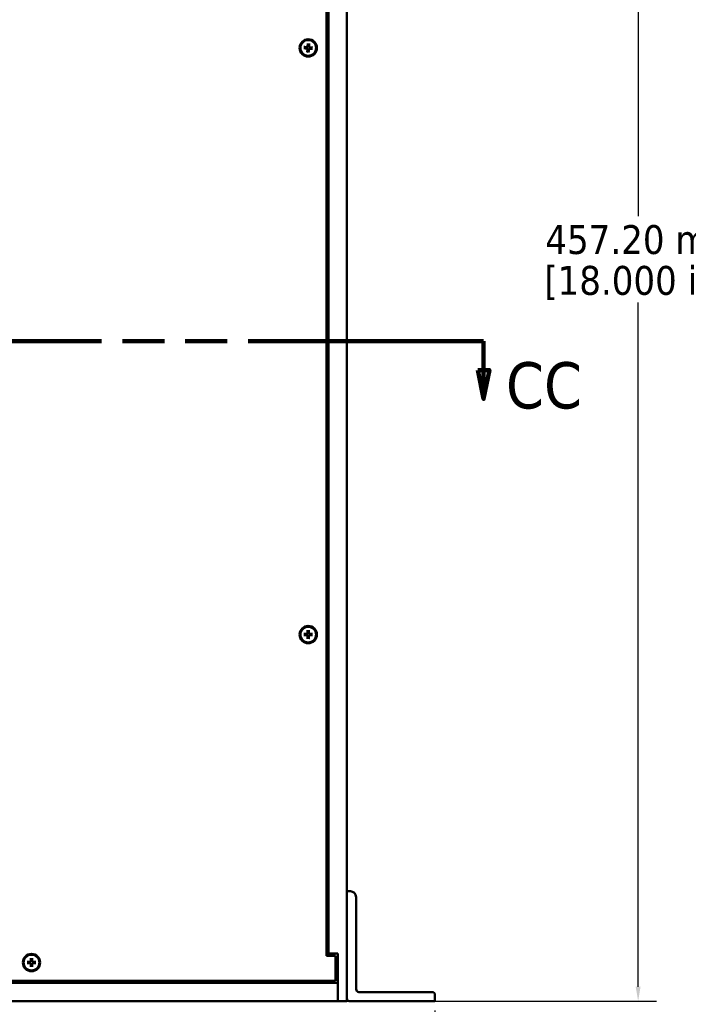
# Model space of a CAD drawing. Header units: millimetres. Extents: x 25 to 1702, y 51 to 1067.
# Tile 4 of 10: x 483 to 715, y 391 to 732. Entities that reach past the tile are written whole.
import ezdxf

# ---------------------------------------------------------------- set-up
doc = ezdxf.new("R2010")
doc.units = ezdxf.units.MM
doc.header["$LTSCALE"] = 2
doc.linetypes.add('DOUBLE_DASH_CHAIN', pattern=[1.2403, 0.6614, -0.0827, 0.1654, -0.0827, 0.1654, -0.0827])
for name, color, linetype, lineweight in [('Dimension (ANSI)', 7, 'Continuous', 25), ('Section Line (ANSI)', 7, 'DOUBLE_DASH_CHAIN', 100), ('Visible (ANSI)', 7, 'Continuous', 50)]:
    doc.layers.add(name, color=color, linetype=linetype, lineweight=lineweight)
doc.styles.add('Label Text (ANSI)', font='tahoma.ttf')
doc.styles.add('Note Text (ANSI)', font='tahoma.ttf')
doc.dimstyles.new('Default - mm (ANSI)', dxfattribs={"dimscale": 2, "dimtxt": 5, "dimasz": 2.5, "dimexe": 3.175, "dimexo": 1.6002, "dimgap": 0.8, "dimtad": 0, "dimtih": 1, "dimtoh": 1, "dimrnd": 1e-08, "dimzin": 0, "dimdsep": 46, "dimtxsty": 'Note Text (ANSI)', "dimcen": 0.09, "dimdle": 10, "dimclrd": 256, "dimclre": 256, "dimclrt": 256, "dimadec": 1, "dimazin": 0, "dimtfac": 0.6096, "dimtofl": 0, "dimtmove": 0, "dimatfit": 3, "dimldrblk": 'Filled-1', "dimfxl": 1, "dimtolj": 1, "dimtzin": 0, "dimlwd": -1, "dimlwe": -1, "dimarcsym": 0})

# ---------------------------------------------------------------- blocks, each defined once
blk = doc.blocks.new('2dTransSection0')
at = {"layer": 'Section Line (ANSI)', "linetype": 'DOUBLE_DASH_CHAIN', "ltscale": 21.891039}
blk.add_line((63.85, 310.1), (321.86, 310.1), dxfattribs=at)
at = {"layer": 'Section Line (ANSI)', "linetype": 'Continuous'}
for p, q in [((308.21, 310.1), (321.86, 310.1)), ((321.86, 310.1), (321.86, 305.1)), ((320.86, 305.1), (321.86, 300.1)), ((322.86, 305.1), (320.86, 305.1)), ((321.86, 305.1), (321.86, 300.1)), ((321.86, 300.1), (322.86, 305.1))]:
    blk.add_line(p, q, dxfattribs=at)
at = {"layer": 'Section Line (ANSI)', "linetype": 'Continuous', "flags": 128}
blk.add_lwpolyline([(320.86, 305.1), (321.86, 300.1), (322.86, 305.1), (320.86, 305.1)], dxfattribs=at)
at = {"layer": 'Section Line (ANSI)'}
blk.add_solid([(320.86, 305.1), (321.86, 300.1), (322.86, 305.1), (320.86, 305.1)], dxfattribs=at)
at = {"layer": 'Section Line (ANSI)', "insert": (325.72, 298.31), "char_height": 8, "attachment_point": 7, "style": 'Label Text (ANSI)'}
blk.add_mtext('CC', dxfattribs=at)
blk = doc.blocks.new('*D10')
at = {"layer": 'Defpoints', "color": 0, "transparency": 16777216}
for p in [(593.21, 848.8), (593.21, 391.6), (697.21, 391.6)]:
    blk.add_point(p, dxfattribs=at)
at = {"layer": 'Dimension (ANSI)', "transparency": 16777216}
for p, q in [((596.41, 848.8), (703.56, 848.8)), ((697.21, 843.8), (697.21, 663.46)), ((697.21, 396.6), (697.21, 633.56)), ((596.41, 391.6), (703.56, 391.6))]:
    blk.add_line(p, q, dxfattribs=at)
for points in [[(696.37, 843.8), (698.04, 843.8), (697.21, 848.8)], [(696.37, 396.6), (698.04, 396.6), (697.21, 391.6)]]:
    blk.add_solid(points, dxfattribs=at)
at = {"layer": 'Dimension (ANSI)', "transparency": 16777216, "char_height": 10, "attachment_point": 5, "style": 'Note Text (ANSI)'}
for s, insert in [('\\A1; 457.20 mm', (697.21, 655.32)), ('\\A1;[18.000 in]', (697.21, 640.37))]:
    blk.add_mtext(s, dxfattribs=dict(at, insert=insert))
blk = doc.blocks.new('Filled-1')
at = {"color": 0}
for p, q in [((0, 0), (-1, 0.333)), ((-1, 0.333), (-1, -0.333)), ((-1, 0), (0, 0)), ((-1, -0.333), (0, 0))]:
    blk.add_line(p, q, dxfattribs=at)
at = {"color": 0, "flags": 128}
blk.add_lwpolyline([(-1, -0.333), (0, 0), (-1, 0.333), (-1, -0.333)], dxfattribs=at)
at = {"color": 0}
blk.add_solid([(-1, -0.333), (0, 0), (-1, 0.333), (-1, -0.333)], dxfattribs=at)
blk = doc.blocks.new('*D16')
at = {"layer": 'Defpoints', "color": 0, "transparency": 16777216}
for p in [(144.25, 391.6), (626.86, 391.6), (626.86, 357.79)]:
    blk.add_point(p, dxfattribs=at)
at = {"layer": 'Dimension (ANSI)', "transparency": 16777216}
for p, q in [((144.25, 388.4), (144.25, 351.44)), ((626.86, 388.4), (626.86, 351.44)), ((149.25, 357.79), (388.81, 357.79)), ((621.86, 357.79), (464.56, 357.79))]:
    blk.add_line(p, q, dxfattribs=at)
for points in [[(149.25, 358.62), (149.25, 356.95), (144.25, 357.79)], [(621.86, 358.62), (621.86, 356.95), (626.86, 357.79)]]:
    blk.add_solid(points, dxfattribs=at)
at = {"layer": 'Dimension (ANSI)', "transparency": 16777216, "char_height": 10, "attachment_point": 5, "style": 'Note Text (ANSI)'}
for s, insert in [('\\A1; 482.61 mm', (426.69, 364.61)), ('\\A1;[19.000 in]', (426.69, 349.65))]:
    blk.add_mtext(s, dxfattribs=dict(at, insert=insert))

msp = doc.modelspace()

# ---------------------------------------------------------------- linework, layer by layer
at = {"layer": 'Visible (ANSI)'}
for p, q in [((596.381, 391.597), (596.381, 848.797)), ((589.281, 407.347), (589.281, 833.047)), ((590.031, 408.097), (590.031, 832.297)), ((582.853, 723.308), (582.759, 722.257)), ((583.306, 723.278), (583.262, 722.224)), ((581.47, 721.668), (582.521, 721.574)), ((581.499, 722.122), (582.554, 722.077)), ((582.273, 721.622), (582.523, 721.602)), ((582.553, 722.05), (582.302, 722.062)), ((582.656, 720.315), (582.7, 721.369)), ((582.728, 721.368), (582.715, 721.117)), ((582.807, 722.505), (582.786, 722.254)), ((583.109, 720.285), (583.204, 721.336)), ((583.156, 721.088), (583.176, 721.339)), ((583.234, 722.225), (583.247, 722.476)), ((584.463, 721.471), (583.408, 721.516)), ((583.41, 721.543), (583.66, 721.531)), ((583.689, 721.971), (583.439, 721.991)), ((584.493, 721.925), (583.441, 722.019)), ((581.478, 518.39), (582.533, 518.351)), ((581.485, 518.845), (582.54, 518.855)), ((582.283, 518.386), (582.534, 518.378)), ((582.54, 518.827), (582.289, 518.827)), ((582.775, 520.1), (582.735, 519.045)), ((582.77, 519.295), (582.763, 519.044)), ((583.212, 519.037), (583.212, 519.289)), ((583.23, 520.093), (583.24, 519.038)), ((583.422, 518.366), (583.673, 518.366)), ((583.679, 518.807), (583.428, 518.815)), ((584.484, 518.803), (583.429, 518.842)), ((582.733, 517.1), (582.723, 518.155)), ((582.751, 518.156), (582.751, 517.904)), ((583.187, 517.093), (583.227, 518.148)), ((583.192, 517.898), (583.199, 518.149)), ((584.478, 518.348), (583.422, 518.338)), ((596.381, 392.597), (596.381, 429.697)), ((596.381, 429.697), (597.556, 429.697)), ((599.556, 427.697), (599.556, 395.772)), ((486.918, 406.495), (486.901, 405.439)), ((487.372, 406.498), (487.405, 405.443)), ((589.281, 408.097), (590.031, 408.097)), ((592.456, 407.347), (589.281, 407.347)), ((590.031, 408.097), (593.206, 408.097)), ((592.456, 398.697), (592.456, 407.347)), ((593.206, 408.097), (593.206, 391.597)), ((485.655, 405.212), (486.71, 405.245)), ((485.658, 404.758), (486.713, 404.741)), ((486.71, 405.217), (486.459, 405.212)), ((486.463, 404.771), (486.714, 404.769)), ((486.94, 403.495), (486.907, 404.55)), ((486.93, 405.69), (486.929, 405.439)), ((486.935, 404.551), (486.941, 404.3)), ((487.377, 405.442), (487.372, 405.693)), ((487.382, 404.303), (487.384, 404.554)), ((487.395, 403.498), (487.412, 404.554)), ((488.654, 405.235), (487.599, 405.252)), ((487.85, 405.222), (487.599, 405.224)), ((487.602, 404.776), (487.853, 404.781)), ((488.658, 404.781), (487.603, 404.748)), ((592.456, 399.217), (593.206, 399.217)), ((177.906, 397.947), (593.206, 397.947)), ((178.656, 398.697), (592.456, 398.697)), ((593.206, 391.597), (593.206, 397.947)), ((600.556, 394.772), (625.861, 394.772)), ((626.861, 393.772), (626.861, 391.597)), ((177.906, 391.597), (593.206, 391.597)), ((593.206, 391.597), (596.381, 391.597)), ((626.861, 391.597), (597.381, 391.597))]:
    msp.add_line(p, q, dxfattribs=at)
at = {"layer": 'Visible (ANSI)', "flags": 128}
for points in [[(582.846, 723.225), (582.844, 723.184), (582.842, 723.144), (582.84, 723.105), (582.838, 723.067), (582.836, 723.031), (582.834, 722.995), (582.832, 722.961), (582.83, 722.928), (582.828, 722.896), (582.827, 722.864), (582.825, 722.834), (582.823, 722.804), (582.822, 722.776), (582.82, 722.748), (582.819, 722.721), (582.817, 722.694), (582.816, 722.668), (582.814, 722.643), (582.813, 722.619), (582.812, 722.595), (582.81, 722.571), (582.809, 722.549), (582.808, 722.526), (582.807, 722.505)], [(582.846, 723.225), (582.847, 723.227), (582.847, 723.23), (582.847, 723.232), (582.847, 723.235), (582.847, 723.237), (582.847, 723.24), (582.848, 723.243), (582.848, 723.246), (582.848, 723.249), (582.848, 723.253), (582.849, 723.256), (582.849, 723.26), (582.849, 723.264), (582.849, 723.267), (582.85, 723.271), (582.85, 723.275), (582.85, 723.279), (582.851, 723.283), (582.851, 723.287), (582.851, 723.291), (582.852, 723.296), (582.852, 723.3), (582.853, 723.304), (582.853, 723.308)], [(583.247, 722.476), (583.249, 722.497), (583.25, 722.52), (583.252, 722.542), (583.254, 722.566), (583.256, 722.589), (583.257, 722.614), (583.259, 722.639), (583.261, 722.665), (583.263, 722.691), (583.265, 722.718), (583.268, 722.746), (583.27, 722.775), (583.272, 722.805), (583.274, 722.835), (583.277, 722.866), (583.279, 722.898), (583.282, 722.932), (583.284, 722.966), (583.287, 723.001), (583.29, 723.037), (583.293, 723.075), (583.296, 723.114), (583.299, 723.154), (583.302, 723.195)], [(583.306, 723.278), (583.306, 723.274), (583.306, 723.27), (583.306, 723.266), (583.306, 723.261), (583.306, 723.257), (583.305, 723.253), (583.305, 723.249), (583.305, 723.245), (583.305, 723.241), (583.305, 723.237), (583.304, 723.234), (583.304, 723.23), (583.304, 723.226), (583.304, 723.223), (583.304, 723.219), (583.303, 723.216), (583.303, 723.213), (583.303, 723.21), (583.303, 723.207), (583.303, 723.205), (583.303, 723.202), (583.302, 723.2), (583.302, 723.198), (583.302, 723.195)], [(581.552, 721.662), (581.55, 721.662), (581.548, 721.662), (581.546, 721.662), (581.543, 721.662), (581.54, 721.662), (581.538, 721.663), (581.535, 721.663), (581.532, 721.663), (581.528, 721.663), (581.525, 721.664), (581.521, 721.664), (581.518, 721.664), (581.514, 721.664), (581.51, 721.665), (581.507, 721.665), (581.503, 721.665), (581.499, 721.666), (581.495, 721.666), (581.491, 721.666), (581.486, 721.667), (581.482, 721.667), (581.478, 721.668), (581.474, 721.668), (581.47, 721.668)], [(581.499, 722.122), (581.503, 722.122), (581.508, 722.121), (581.512, 722.121), (581.516, 722.121), (581.521, 722.121), (581.525, 722.121), (581.529, 722.12), (581.533, 722.12), (581.537, 722.12), (581.54, 722.12), (581.544, 722.12), (581.548, 722.119), (581.551, 722.119), (581.555, 722.119), (581.558, 722.119), (581.562, 722.119), (581.565, 722.119), (581.568, 722.118), (581.57, 722.118), (581.573, 722.118), (581.576, 722.118), (581.578, 722.118), (581.58, 722.118), (581.582, 722.117)], [(581.552, 721.662), (581.594, 721.659), (581.634, 721.657), (581.673, 721.655), (581.711, 721.653), (581.747, 721.651), (581.782, 721.649), (581.817, 721.647), (581.85, 721.645), (581.882, 721.644), (581.913, 721.642), (581.944, 721.64), (581.973, 721.639), (582.002, 721.637), (582.03, 721.636), (582.057, 721.634), (582.084, 721.633), (582.109, 721.631), (582.135, 721.63), (582.159, 721.628), (582.183, 721.627), (582.206, 721.626), (582.229, 721.624), (582.251, 721.623), (582.273, 721.622)], [(582.302, 722.062), (582.28, 722.064), (582.258, 722.066), (582.235, 722.067), (582.212, 722.069), (582.188, 722.071), (582.164, 722.073), (582.139, 722.075), (582.113, 722.077), (582.086, 722.079), (582.059, 722.081), (582.031, 722.083), (582.003, 722.085), (581.973, 722.087), (581.943, 722.09), (581.912, 722.092), (581.879, 722.095), (581.846, 722.097), (581.812, 722.1), (581.777, 722.102), (581.74, 722.105), (581.703, 722.108), (581.664, 722.111), (581.624, 722.114), (581.582, 722.117)], [(582.523, 721.602), (582.537, 721.6), (582.55, 721.598), (582.564, 721.595), (582.577, 721.591), (582.59, 721.586), (582.603, 721.58), (582.616, 721.573), (582.629, 721.565), (582.641, 721.557), (582.652, 721.547), (582.663, 721.537), (582.673, 721.527), (582.682, 721.515), (582.691, 721.503), (582.699, 721.491), (582.706, 721.477), (582.712, 721.464), (582.717, 721.45), (582.721, 721.436), (582.724, 721.422), (582.727, 721.409), (582.728, 721.396), (582.728, 721.382), (582.728, 721.368)], [(582.786, 722.254), (582.785, 722.241), (582.783, 722.227), (582.779, 722.214), (582.776, 722.201), (582.771, 722.188), (582.765, 722.175), (582.758, 722.162), (582.75, 722.149), (582.741, 722.137), (582.732, 722.125), (582.722, 722.114), (582.711, 722.105), (582.7, 722.095), (582.688, 722.087), (582.675, 722.079), (582.662, 722.072), (582.648, 722.066), (582.635, 722.061), (582.621, 722.057), (582.607, 722.053), (582.594, 722.051), (582.58, 722.05), (582.567, 722.049), (582.553, 722.05)], [(582.656, 720.315), (582.656, 720.319), (582.656, 720.323), (582.656, 720.327), (582.657, 720.332), (582.657, 720.336), (582.657, 720.34), (582.657, 720.344), (582.657, 720.348), (582.658, 720.352), (582.658, 720.356), (582.658, 720.359), (582.658, 720.363), (582.658, 720.367), (582.659, 720.37), (582.659, 720.374), (582.659, 720.377), (582.659, 720.38), (582.659, 720.383), (582.66, 720.386), (582.66, 720.388), (582.66, 720.391), (582.66, 720.393), (582.66, 720.396), (582.66, 720.398)], [(582.715, 721.117), (582.714, 721.096), (582.712, 721.073), (582.71, 721.051), (582.709, 721.027), (582.707, 721.004), (582.705, 720.979), (582.703, 720.954), (582.701, 720.928), (582.699, 720.902), (582.697, 720.875), (582.695, 720.847), (582.693, 720.818), (582.69, 720.788), (582.688, 720.758), (582.686, 720.727), (582.683, 720.695), (582.681, 720.661), (582.678, 720.627), (582.675, 720.592), (582.672, 720.556), (582.67, 720.518), (582.667, 720.479), (582.664, 720.439), (582.66, 720.398)], [(583.116, 720.368), (583.116, 720.366), (583.116, 720.363), (583.116, 720.361), (583.115, 720.358), (583.115, 720.356), (583.115, 720.353), (583.115, 720.35), (583.115, 720.347), (583.114, 720.344), (583.114, 720.34), (583.114, 720.337), (583.114, 720.333), (583.113, 720.329), (583.113, 720.326), (583.113, 720.322), (583.112, 720.318), (583.112, 720.314), (583.112, 720.31), (583.111, 720.306), (583.111, 720.302), (583.111, 720.297), (583.11, 720.293), (583.11, 720.289), (583.109, 720.285)], [(583.116, 720.368), (583.118, 720.409), (583.12, 720.449), (583.123, 720.488), (583.125, 720.526), (583.127, 720.562), (583.129, 720.598), (583.13, 720.632), (583.132, 720.665), (583.134, 720.697), (583.136, 720.729), (583.137, 720.759), (583.139, 720.789), (583.141, 720.817), (583.142, 720.845), (583.144, 720.872), (583.145, 720.899), (583.147, 720.925), (583.148, 720.95), (583.149, 720.974), (583.151, 720.998), (583.152, 721.022), (583.153, 721.044), (583.154, 721.067), (583.156, 721.088)], [(583.176, 721.339), (583.177, 721.352), (583.18, 721.366), (583.183, 721.379), (583.187, 721.392), (583.192, 721.405), (583.198, 721.418), (583.204, 721.431), (583.212, 721.444), (583.221, 721.456), (583.23, 721.468), (583.241, 721.479), (583.251, 721.488), (583.262, 721.498), (583.274, 721.506), (583.287, 721.514), (583.3, 721.521), (583.314, 721.527), (583.328, 721.532), (583.342, 721.536), (583.355, 721.54), (583.369, 721.542), (583.382, 721.543), (583.396, 721.544), (583.41, 721.543)], [(583.439, 721.991), (583.425, 721.993), (583.412, 721.995), (583.399, 721.998), (583.386, 722.002), (583.373, 722.007), (583.36, 722.013), (583.346, 722.02), (583.334, 722.028), (583.322, 722.036), (583.31, 722.046), (583.299, 722.056), (583.289, 722.066), (583.28, 722.078), (583.271, 722.09), (583.264, 722.102), (583.256, 722.116), (583.25, 722.129), (583.245, 722.143), (583.241, 722.157), (583.238, 722.171), (583.236, 722.184), (583.235, 722.197), (583.234, 722.211), (583.234, 722.225)], [(583.66, 721.531), (583.682, 721.529), (583.704, 721.527), (583.727, 721.526), (583.75, 721.524), (583.774, 721.522), (583.799, 721.52), (583.824, 721.518), (583.849, 721.516), (583.876, 721.514), (583.903, 721.512), (583.931, 721.51), (583.96, 721.508), (583.989, 721.506), (584.02, 721.503), (584.051, 721.501), (584.083, 721.498), (584.116, 721.496), (584.15, 721.493), (584.186, 721.491), (584.222, 721.488), (584.26, 721.485), (584.298, 721.482), (584.339, 721.479), (584.38, 721.476)], [(584.41, 721.931), (584.369, 721.934), (584.328, 721.936), (584.289, 721.938), (584.252, 721.94), (584.215, 721.942), (584.18, 721.944), (584.146, 721.946), (584.113, 721.948), (584.08, 721.949), (584.049, 721.951), (584.019, 721.953), (583.989, 721.954), (583.96, 721.956), (583.932, 721.957), (583.905, 721.959), (583.879, 721.96), (583.853, 721.962), (583.828, 721.963), (583.803, 721.965), (583.779, 721.966), (583.756, 721.967), (583.733, 721.969), (583.711, 721.97), (583.689, 721.971)], [(584.463, 721.471), (584.459, 721.471), (584.455, 721.472), (584.45, 721.472), (584.446, 721.472), (584.442, 721.472), (584.438, 721.472), (584.434, 721.473), (584.43, 721.473), (584.426, 721.473), (584.422, 721.473), (584.418, 721.473), (584.415, 721.474), (584.411, 721.474), (584.407, 721.474), (584.404, 721.474), (584.401, 721.474), (584.398, 721.474), (584.395, 721.475), (584.392, 721.475), (584.389, 721.475), (584.387, 721.475), (584.384, 721.475), (584.382, 721.475), (584.38, 721.476)], [(584.41, 721.931), (584.412, 721.931), (584.414, 721.931), (584.417, 721.931), (584.419, 721.931), (584.422, 721.931), (584.425, 721.93), (584.428, 721.93), (584.431, 721.93), (584.434, 721.93), (584.437, 721.929), (584.441, 721.929), (584.445, 721.929), (584.448, 721.929), (584.452, 721.928), (584.456, 721.928), (584.46, 721.928), (584.463, 721.927), (584.468, 721.927), (584.472, 721.927), (584.476, 721.926), (584.48, 721.926), (584.485, 721.926), (584.489, 721.925), (584.493, 721.925)], [(581.561, 518.388), (581.559, 518.388), (581.557, 518.388), (581.554, 518.388), (581.552, 518.388), (581.549, 518.388), (581.546, 518.388), (581.544, 518.388), (581.541, 518.388), (581.537, 518.389), (581.534, 518.389), (581.53, 518.389), (581.527, 518.389), (581.523, 518.389), (581.519, 518.389), (581.515, 518.389), (581.512, 518.389), (581.508, 518.389), (581.504, 518.39), (581.499, 518.39), (581.495, 518.39), (581.491, 518.39), (581.486, 518.39), (581.482, 518.39), (581.478, 518.39)], [(581.485, 518.845), (581.489, 518.845), (581.493, 518.845), (581.497, 518.845), (581.501, 518.845), (581.506, 518.845), (581.51, 518.845), (581.514, 518.845), (581.518, 518.845), (581.522, 518.845), (581.526, 518.845), (581.529, 518.845), (581.533, 518.845), (581.537, 518.845), (581.54, 518.845), (581.544, 518.845), (581.547, 518.845), (581.55, 518.845), (581.553, 518.845), (581.556, 518.845), (581.558, 518.845), (581.561, 518.845), (581.563, 518.845), (581.565, 518.845), (581.568, 518.845)], [(581.561, 518.388), (581.603, 518.388), (581.643, 518.388), (581.682, 518.388), (581.72, 518.388), (581.756, 518.388), (581.792, 518.387), (581.826, 518.387), (581.859, 518.387), (581.891, 518.387), (581.923, 518.387), (581.953, 518.387), (581.983, 518.387), (582.012, 518.387), (582.04, 518.387), (582.067, 518.387), (582.093, 518.386), (582.119, 518.386), (582.144, 518.386), (582.169, 518.386), (582.193, 518.386), (582.216, 518.386), (582.239, 518.386), (582.261, 518.386), (582.283, 518.386)], [(582.289, 518.827), (582.267, 518.827), (582.245, 518.828), (582.222, 518.828), (582.199, 518.829), (582.175, 518.83), (582.151, 518.83), (582.125, 518.831), (582.1, 518.831), (582.073, 518.832), (582.046, 518.833), (582.018, 518.834), (581.989, 518.834), (581.959, 518.835), (581.929, 518.836), (581.898, 518.836), (581.865, 518.837), (581.832, 518.838), (581.798, 518.839), (581.763, 518.84), (581.726, 518.841), (581.688, 518.842), (581.649, 518.843), (581.609, 518.844), (581.568, 518.845)], [(582.534, 518.378), (582.548, 518.378), (582.561, 518.376), (582.575, 518.374), (582.588, 518.37), (582.601, 518.366), (582.615, 518.361), (582.628, 518.355), (582.641, 518.348), (582.654, 518.339), (582.666, 518.331), (582.677, 518.321), (582.688, 518.311), (582.697, 518.3), (582.706, 518.289), (582.715, 518.276), (582.723, 518.264), (582.73, 518.25), (582.735, 518.237), (582.74, 518.223), (582.744, 518.21), (582.747, 518.196), (582.749, 518.183), (582.75, 518.169), (582.751, 518.156)], [(582.763, 519.044), (582.762, 519.03), (582.761, 519.016), (582.758, 519.003), (582.755, 518.99), (582.751, 518.977), (582.746, 518.963), (582.739, 518.95), (582.732, 518.937), (582.724, 518.924), (582.715, 518.912), (582.706, 518.901), (582.696, 518.89), (582.685, 518.88), (582.673, 518.871), (582.661, 518.863), (582.648, 518.855), (582.635, 518.848), (582.621, 518.842), (582.608, 518.838), (582.594, 518.834), (582.581, 518.831), (582.568, 518.829), (582.554, 518.828), (582.54, 518.827)], [(582.773, 520.017), (582.773, 519.975), (582.773, 519.935), (582.773, 519.896), (582.772, 519.858), (582.772, 519.822), (582.772, 519.786), (582.772, 519.752), (582.772, 519.719), (582.772, 519.686), (582.772, 519.655), (582.772, 519.625), (582.772, 519.595), (582.771, 519.566), (582.771, 519.538), (582.771, 519.511), (582.771, 519.484), (582.771, 519.459), (582.771, 519.433), (582.771, 519.409), (582.771, 519.385), (582.771, 519.362), (582.771, 519.339), (582.771, 519.317), (582.77, 519.295)], [(582.773, 520.017), (582.773, 520.019), (582.773, 520.021), (582.773, 520.023), (582.773, 520.026), (582.773, 520.029), (582.773, 520.031), (582.773, 520.034), (582.773, 520.037), (582.773, 520.04), (582.773, 520.044), (582.773, 520.047), (582.774, 520.051), (582.774, 520.055), (582.774, 520.059), (582.774, 520.062), (582.774, 520.066), (582.774, 520.07), (582.774, 520.074), (582.774, 520.078), (582.775, 520.083), (582.775, 520.087), (582.775, 520.091), (582.775, 520.095), (582.775, 520.1)], [(583.199, 518.149), (583.2, 518.163), (583.202, 518.177), (583.204, 518.19), (583.207, 518.203), (583.212, 518.216), (583.217, 518.23), (583.223, 518.243), (583.23, 518.256), (583.238, 518.269), (583.247, 518.281), (583.257, 518.292), (583.267, 518.303), (583.277, 518.313), (583.289, 518.322), (583.301, 518.33), (583.314, 518.338), (583.327, 518.345), (583.341, 518.351), (583.355, 518.355), (583.368, 518.359), (583.381, 518.362), (583.395, 518.364), (583.408, 518.365), (583.422, 518.366)], [(583.212, 519.289), (583.212, 519.31), (583.213, 519.333), (583.213, 519.355), (583.214, 519.379), (583.214, 519.403), (583.215, 519.427), (583.216, 519.452), (583.216, 519.478), (583.217, 519.505), (583.218, 519.532), (583.218, 519.56), (583.219, 519.589), (583.22, 519.618), (583.22, 519.649), (583.221, 519.68), (583.222, 519.712), (583.223, 519.746), (583.224, 519.78), (583.225, 519.815), (583.225, 519.852), (583.226, 519.889), (583.227, 519.928), (583.228, 519.969), (583.229, 520.01)], [(583.428, 518.815), (583.415, 518.815), (583.401, 518.817), (583.388, 518.819), (583.375, 518.823), (583.361, 518.827), (583.348, 518.832), (583.334, 518.838), (583.321, 518.845), (583.309, 518.854), (583.297, 518.862), (583.285, 518.872), (583.275, 518.882), (583.265, 518.893), (583.256, 518.904), (583.247, 518.917), (583.24, 518.93), (583.233, 518.943), (583.227, 518.956), (583.222, 518.97), (583.218, 518.984), (583.216, 518.997), (583.213, 519.01), (583.212, 519.024), (583.212, 519.037)], [(583.23, 520.093), (583.23, 520.089), (583.23, 520.085), (583.23, 520.081), (583.23, 520.076), (583.23, 520.072), (583.23, 520.068), (583.23, 520.064), (583.23, 520.06), (583.23, 520.056), (583.23, 520.052), (583.23, 520.048), (583.23, 520.045), (583.23, 520.041), (583.23, 520.037), (583.23, 520.034), (583.23, 520.031), (583.23, 520.028), (583.23, 520.025), (583.23, 520.022), (583.23, 520.019), (583.23, 520.017), (583.23, 520.014), (583.23, 520.012), (583.229, 520.01)], [(583.673, 518.366), (583.695, 518.366), (583.717, 518.365), (583.74, 518.365), (583.763, 518.364), (583.787, 518.363), (583.812, 518.363), (583.837, 518.362), (583.863, 518.362), (583.889, 518.361), (583.917, 518.36), (583.945, 518.36), (583.973, 518.359), (584.003, 518.358), (584.033, 518.357), (584.065, 518.357), (584.097, 518.356), (584.13, 518.355), (584.164, 518.354), (584.2, 518.353), (584.236, 518.352), (584.274, 518.351), (584.313, 518.35), (584.353, 518.349), (584.395, 518.348)], [(584.401, 518.805), (584.36, 518.805), (584.319, 518.805), (584.28, 518.805), (584.243, 518.805), (584.206, 518.805), (584.171, 518.806), (584.137, 518.806), (584.103, 518.806), (584.071, 518.806), (584.04, 518.806), (584.009, 518.806), (583.98, 518.806), (583.951, 518.806), (583.923, 518.806), (583.896, 518.806), (583.869, 518.807), (583.843, 518.807), (583.818, 518.807), (583.794, 518.807), (583.77, 518.807), (583.746, 518.807), (583.723, 518.807), (583.701, 518.807), (583.679, 518.807)], [(584.401, 518.805), (584.403, 518.805), (584.406, 518.805), (584.408, 518.805), (584.411, 518.805), (584.413, 518.805), (584.416, 518.805), (584.419, 518.805), (584.422, 518.805), (584.425, 518.804), (584.429, 518.804), (584.432, 518.804), (584.436, 518.804), (584.44, 518.804), (584.443, 518.804), (584.447, 518.804), (584.451, 518.804), (584.455, 518.804), (584.459, 518.803), (584.463, 518.803), (584.467, 518.803), (584.472, 518.803), (584.476, 518.803), (584.48, 518.803), (584.484, 518.803)], [(582.751, 517.904), (582.75, 517.883), (582.75, 517.86), (582.749, 517.838), (582.749, 517.814), (582.748, 517.79), (582.747, 517.766), (582.747, 517.741), (582.746, 517.715), (582.746, 517.688), (582.745, 517.661), (582.744, 517.633), (582.743, 517.604), (582.743, 517.575), (582.742, 517.544), (582.741, 517.513), (582.74, 517.481), (582.74, 517.447), (582.739, 517.413), (582.738, 517.378), (582.737, 517.341), (582.736, 517.304), (582.735, 517.265), (582.734, 517.225), (582.733, 517.183)], [(582.733, 517.1), (582.733, 517.104), (582.733, 517.108), (582.733, 517.112), (582.733, 517.117), (582.733, 517.121), (582.733, 517.125), (582.733, 517.129), (582.733, 517.133), (582.733, 517.137), (582.733, 517.141), (582.733, 517.145), (582.733, 517.148), (582.733, 517.152), (582.733, 517.156), (582.733, 517.159), (582.733, 517.162), (582.733, 517.165), (582.733, 517.168), (582.733, 517.171), (582.733, 517.174), (582.733, 517.176), (582.733, 517.179), (582.733, 517.181), (582.733, 517.183)], [(583.19, 517.176), (583.19, 517.174), (583.189, 517.172), (583.189, 517.17), (583.189, 517.167), (583.189, 517.164), (583.189, 517.162), (583.189, 517.159), (583.189, 517.156), (583.189, 517.153), (583.189, 517.149), (583.189, 517.146), (583.189, 517.142), (583.189, 517.138), (583.189, 517.134), (583.189, 517.131), (583.188, 517.127), (583.188, 517.123), (583.188, 517.119), (583.188, 517.115), (583.188, 517.11), (583.188, 517.106), (583.188, 517.102), (583.187, 517.098), (583.187, 517.093)], [(583.19, 517.176), (583.19, 517.218), (583.19, 517.258), (583.19, 517.297), (583.19, 517.335), (583.19, 517.371), (583.19, 517.407), (583.19, 517.441), (583.19, 517.474), (583.191, 517.507), (583.191, 517.538), (583.191, 517.568), (583.191, 517.598), (583.191, 517.627), (583.191, 517.655), (583.191, 517.682), (583.191, 517.709), (583.191, 517.734), (583.191, 517.76), (583.192, 517.784), (583.192, 517.808), (583.192, 517.831), (583.192, 517.854), (583.192, 517.877), (583.192, 517.898)], [(584.478, 518.348), (584.474, 518.348), (584.47, 518.348), (584.465, 518.348), (584.461, 518.348), (584.457, 518.348), (584.452, 518.348), (584.448, 518.348), (584.444, 518.348), (584.441, 518.348), (584.437, 518.348), (584.433, 518.348), (584.429, 518.348), (584.426, 518.348), (584.422, 518.348), (584.419, 518.348), (584.415, 518.348), (584.412, 518.348), (584.41, 518.348), (584.407, 518.348), (584.404, 518.348), (584.402, 518.348), (584.399, 518.348), (584.397, 518.348), (584.395, 518.348)], [(486.917, 406.412), (486.917, 406.414), (486.917, 406.416), (486.917, 406.418), (486.917, 406.421), (486.917, 406.424), (486.917, 406.426), (486.917, 406.429), (486.917, 406.432), (486.917, 406.436), (486.917, 406.439), (486.917, 406.443), (486.917, 406.446), (486.917, 406.45), (486.917, 406.454), (486.917, 406.458), (486.917, 406.461), (486.917, 406.465), (486.917, 406.469), (486.917, 406.474), (486.917, 406.478), (486.917, 406.482), (486.917, 406.486), (486.918, 406.491), (486.918, 406.495)], [(486.917, 406.412), (486.918, 406.37), (486.919, 406.33), (486.919, 406.291), (486.92, 406.253), (486.921, 406.217), (486.921, 406.181), (486.922, 406.147), (486.923, 406.114), (486.923, 406.082), (486.924, 406.05), (486.924, 406.02), (486.925, 405.99), (486.926, 405.961), (486.926, 405.933), (486.927, 405.906), (486.927, 405.88), (486.927, 405.854), (486.928, 405.829), (486.928, 405.804), (486.929, 405.78), (486.929, 405.757), (486.93, 405.734), (486.93, 405.712), (486.93, 405.69)], [(487.372, 406.498), (487.372, 406.494), (487.372, 406.49), (487.372, 406.486), (487.373, 406.481), (487.373, 406.477), (487.373, 406.473), (487.373, 406.469), (487.373, 406.465), (487.373, 406.461), (487.373, 406.457), (487.373, 406.453), (487.373, 406.45), (487.373, 406.446), (487.374, 406.442), (487.374, 406.439), (487.374, 406.436), (487.374, 406.433), (487.374, 406.43), (487.374, 406.427), (487.374, 406.424), (487.374, 406.422), (487.374, 406.42), (487.374, 406.417), (487.374, 406.415)], [(487.372, 405.693), (487.372, 405.715), (487.372, 405.737), (487.372, 405.76), (487.372, 405.784), (487.372, 405.807), (487.372, 405.832), (487.372, 405.857), (487.372, 405.883), (487.372, 405.91), (487.372, 405.937), (487.372, 405.965), (487.372, 405.994), (487.372, 406.023), (487.373, 406.054), (487.373, 406.085), (487.373, 406.117), (487.373, 406.15), (487.373, 406.185), (487.373, 406.22), (487.373, 406.257), (487.373, 406.294), (487.374, 406.333), (487.374, 406.374), (487.374, 406.415)], [(485.655, 405.212), (485.659, 405.213), (485.663, 405.213), (485.667, 405.213), (485.671, 405.213), (485.676, 405.213), (485.68, 405.213), (485.684, 405.213), (485.688, 405.213), (485.692, 405.213), (485.695, 405.214), (485.699, 405.214), (485.703, 405.214), (485.707, 405.214), (485.71, 405.214), (485.714, 405.214), (485.717, 405.214), (485.72, 405.214), (485.723, 405.214), (485.726, 405.214), (485.728, 405.214), (485.731, 405.214), (485.733, 405.214), (485.735, 405.214), (485.737, 405.214)], [(485.741, 404.757), (485.739, 404.757), (485.737, 404.757), (485.734, 404.757), (485.732, 404.757), (485.729, 404.757), (485.726, 404.757), (485.723, 404.757), (485.72, 404.757), (485.717, 404.757), (485.714, 404.757), (485.71, 404.757), (485.706, 404.757), (485.703, 404.757), (485.699, 404.757), (485.695, 404.757), (485.691, 404.758), (485.687, 404.758), (485.683, 404.758), (485.679, 404.758), (485.675, 404.758), (485.671, 404.758), (485.666, 404.758), (485.662, 404.758), (485.658, 404.758)], [(486.459, 405.212), (486.438, 405.212), (486.415, 405.212), (486.393, 405.212), (486.369, 405.212), (486.345, 405.212), (486.321, 405.212), (486.296, 405.212), (486.27, 405.212), (486.243, 405.212), (486.216, 405.213), (486.188, 405.213), (486.159, 405.213), (486.13, 405.213), (486.099, 405.213), (486.068, 405.213), (486.035, 405.213), (486.002, 405.213), (485.968, 405.213), (485.933, 405.213), (485.896, 405.214), (485.858, 405.214), (485.819, 405.214), (485.779, 405.214), (485.738, 405.214)], [(485.741, 404.757), (485.783, 404.758), (485.823, 404.759), (485.862, 404.76), (485.899, 404.76), (485.936, 404.761), (485.971, 404.762), (486.006, 404.762), (486.039, 404.763), (486.071, 404.764), (486.103, 404.764), (486.133, 404.765), (486.163, 404.765), (486.191, 404.766), (486.219, 404.766), (486.247, 404.767), (486.273, 404.767), (486.299, 404.768), (486.324, 404.768), (486.349, 404.769), (486.373, 404.769), (486.396, 404.77), (486.419, 404.77), (486.441, 404.77), (486.463, 404.771)], [(486.929, 405.439), (486.928, 405.425), (486.927, 405.412), (486.924, 405.398), (486.921, 405.385), (486.918, 405.372), (486.913, 405.358), (486.907, 405.344), (486.9, 405.331), (486.892, 405.318), (486.884, 405.306), (486.874, 405.295), (486.864, 405.284), (486.854, 405.274), (486.842, 405.264), (486.83, 405.256), (486.818, 405.248), (486.805, 405.241), (486.791, 405.235), (486.778, 405.229), (486.764, 405.225), (486.751, 405.222), (486.738, 405.22), (486.724, 405.218), (486.71, 405.217)], [(486.714, 404.769), (486.728, 404.768), (486.741, 404.767), (486.754, 404.765), (486.768, 404.762), (486.781, 404.758), (486.795, 404.753), (486.808, 404.747), (486.822, 404.74), (486.834, 404.732), (486.847, 404.724), (486.858, 404.715), (486.869, 404.705), (486.879, 404.694), (486.888, 404.683), (486.897, 404.671), (486.905, 404.658), (486.912, 404.645), (486.918, 404.631), (486.923, 404.618), (486.927, 404.604), (486.931, 404.591), (486.933, 404.578), (486.934, 404.565), (486.935, 404.551)], [(486.941, 404.3), (486.941, 404.278), (486.941, 404.256), (486.941, 404.233), (486.941, 404.21), (486.941, 404.186), (486.941, 404.161), (486.94, 404.136), (486.94, 404.11), (486.94, 404.084), (486.94, 404.056), (486.94, 404.028), (486.94, 403.999), (486.94, 403.97), (486.94, 403.939), (486.94, 403.908), (486.94, 403.876), (486.94, 403.843), (486.939, 403.808), (486.939, 403.773), (486.939, 403.736), (486.939, 403.699), (486.939, 403.66), (486.939, 403.619), (486.939, 403.578)], [(486.94, 403.495), (486.94, 403.499), (486.94, 403.503), (486.94, 403.507), (486.94, 403.512), (486.94, 403.516), (486.94, 403.52), (486.939, 403.524), (486.939, 403.528), (486.939, 403.532), (486.939, 403.536), (486.939, 403.54), (486.939, 403.543), (486.939, 403.547), (486.939, 403.551), (486.939, 403.554), (486.939, 403.557), (486.939, 403.56), (486.939, 403.563), (486.939, 403.566), (486.939, 403.569), (486.939, 403.571), (486.939, 403.574), (486.939, 403.576), (486.939, 403.578)], [(487.599, 405.224), (487.585, 405.225), (487.571, 405.226), (487.558, 405.228), (487.545, 405.231), (487.531, 405.235), (487.518, 405.24), (487.504, 405.246), (487.491, 405.253), (487.478, 405.261), (487.466, 405.269), (487.454, 405.278), (487.444, 405.288), (487.434, 405.299), (487.424, 405.31), (487.415, 405.322), (487.407, 405.335), (487.4, 405.348), (487.394, 405.362), (487.389, 405.375), (487.385, 405.389), (487.382, 405.402), (487.379, 405.415), (487.378, 405.428), (487.377, 405.442)], [(487.395, 403.581), (487.394, 403.623), (487.394, 403.663), (487.393, 403.702), (487.392, 403.74), (487.392, 403.776), (487.391, 403.812), (487.39, 403.846), (487.39, 403.879), (487.389, 403.911), (487.389, 403.943), (487.388, 403.973), (487.387, 404.003), (487.387, 404.032), (487.386, 404.06), (487.386, 404.087), (487.385, 404.113), (487.385, 404.139), (487.384, 404.164), (487.384, 404.189), (487.384, 404.213), (487.383, 404.236), (487.383, 404.259), (487.382, 404.281), (487.382, 404.303)], [(487.384, 404.554), (487.384, 404.568), (487.386, 404.581), (487.388, 404.595), (487.391, 404.608), (487.395, 404.621), (487.4, 404.635), (487.406, 404.649), (487.412, 404.662), (487.42, 404.675), (487.429, 404.687), (487.438, 404.698), (487.448, 404.709), (487.459, 404.719), (487.47, 404.729), (487.482, 404.737), (487.495, 404.745), (487.508, 404.752), (487.521, 404.758), (487.535, 404.764), (487.548, 404.768), (487.561, 404.771), (487.575, 404.773), (487.588, 404.775), (487.602, 404.776)], [(487.395, 403.581), (487.395, 403.579), (487.395, 403.577), (487.395, 403.575), (487.395, 403.572), (487.395, 403.569), (487.395, 403.567), (487.395, 403.564), (487.395, 403.561), (487.395, 403.557), (487.395, 403.554), (487.395, 403.55), (487.395, 403.547), (487.395, 403.543), (487.395, 403.539), (487.395, 403.535), (487.395, 403.532), (487.395, 403.528), (487.395, 403.524), (487.395, 403.519), (487.395, 403.515), (487.395, 403.511), (487.395, 403.507), (487.395, 403.502), (487.395, 403.498)], [(488.571, 405.236), (488.53, 405.235), (488.49, 405.234), (488.451, 405.233), (488.413, 405.233), (488.376, 405.232), (488.341, 405.231), (488.307, 405.231), (488.274, 405.23), (488.241, 405.229), (488.21, 405.229), (488.179, 405.228), (488.15, 405.228), (488.121, 405.227), (488.093, 405.227), (488.066, 405.226), (488.039, 405.226), (488.013, 405.225), (487.988, 405.225), (487.964, 405.224), (487.94, 405.224), (487.916, 405.224), (487.894, 405.223), (487.871, 405.223), (487.85, 405.222)], [(487.853, 404.781), (487.875, 404.781), (487.897, 404.781), (487.92, 404.781), (487.943, 404.781), (487.967, 404.781), (487.992, 404.781), (488.017, 404.781), (488.043, 404.781), (488.069, 404.781), (488.096, 404.781), (488.124, 404.78), (488.153, 404.78), (488.183, 404.78), (488.213, 404.78), (488.245, 404.78), (488.277, 404.78), (488.31, 404.78), (488.344, 404.78), (488.38, 404.78), (488.416, 404.779), (488.454, 404.779), (488.493, 404.779), (488.533, 404.779), (488.575, 404.779)], [(488.571, 405.236), (488.573, 405.236), (488.576, 405.236), (488.578, 405.236), (488.581, 405.236), (488.583, 405.236), (488.586, 405.236), (488.589, 405.236), (488.592, 405.236), (488.595, 405.236), (488.599, 405.236), (488.602, 405.236), (488.606, 405.236), (488.61, 405.236), (488.613, 405.236), (488.617, 405.236), (488.621, 405.236), (488.625, 405.235), (488.629, 405.235), (488.633, 405.235), (488.638, 405.235), (488.642, 405.235), (488.646, 405.235), (488.65, 405.235), (488.654, 405.235)], [(488.658, 404.781), (488.654, 404.78), (488.65, 404.78), (488.645, 404.78), (488.641, 404.78), (488.637, 404.78), (488.632, 404.78), (488.628, 404.78), (488.624, 404.78), (488.621, 404.78), (488.617, 404.779), (488.613, 404.779), (488.609, 404.779), (488.606, 404.779), (488.602, 404.779), (488.599, 404.779), (488.595, 404.779), (488.592, 404.779), (488.59, 404.779), (488.587, 404.779), (488.584, 404.779), (488.582, 404.779), (488.579, 404.779), (488.577, 404.779), (488.575, 404.779)]]:
    msp.add_lwpolyline(points, dxfattribs=at)
at = {"layer": 'Visible (ANSI)'}
for centre, radius in [((582.981, 721.797), 3), ((582.981, 721.797), 2.715), ((582.981, 518.597), 3), ((582.981, 518.597), 2.715), ((487.156, 404.997), 3), ((487.156, 404.997), 2.715)]:
    msp.add_circle(centre, radius, dxfattribs=at)
for centre, radius, start, end in [((582.981, 721.797), 0.729, 158.63225, 193.83841), ((582.503, 721.378), 0.197, 357.58351, 84.88715), ((582.562, 722.274), 0.197, 267.58351, 354.88715), ((582.981, 721.797), 0.729, 248.63225, 283.83841), ((582.981, 721.797), 0.729, 68.63225, 103.83841), ((583.4, 721.319), 0.197, 87.58351, 174.88715), ((583.459, 722.215), 0.197, 177.58351, 264.88715), ((582.981, 721.797), 0.729, 338.63225, 13.83841), ((582.981, 518.597), 0.729, 161.58927, 196.79543), ((582.538, 519.052), 0.197, 270.54053, 357.84417), ((582.981, 518.597), 0.729, 71.58927, 106.79543), ((583.437, 519.039), 0.197, 180.54053, 267.84417), ((582.981, 518.597), 0.729, 341.58927, 16.79543), ((582.526, 518.154), 0.197, 0.54053, 87.84417), ((582.981, 518.597), 0.729, 251.58927, 286.79543), ((583.424, 518.141), 0.197, 90.54053, 177.84417), ((597.556, 427.697), 2, 0, 90), ((487.156, 404.997), 0.729, 162.82982, 198.03598), ((486.703, 405.442), 0.197, 271.78108, 359.08473), ((486.71, 404.544), 0.197, 1.78108, 89.08473), ((487.156, 404.997), 0.729, 72.82982, 108.03598), ((487.156, 404.997), 0.729, 252.82982, 288.03598), ((487.602, 405.449), 0.197, 181.78108, 269.08473), ((487.609, 404.551), 0.197, 91.78108, 179.08473), ((487.156, 404.997), 0.729, 342.82982, 18.03598), ((600.556, 395.772), 1, 180, 270), ((597.381, 392.597), 1, 180, 270), ((625.861, 393.772), 1, 0, 90)]:
    msp.add_arc(centre, radius, start, end, dxfattribs=at)

# ---------------------------------------------------------------- block references
at = {"layer": 'Section Line (ANSI)', "xscale": 2, "yscale": 2, "zscale": 2}
msp.add_blockref('2dTransSection0', (0, 0), dxfattribs=at)

# ---------------------------------------------------------------- dimensions: what is measured, and where the dimension line sits
at = {"layer": 'Dimension (ANSI)'}
for base, p1, p2, angle, text, override, picture, middle in [((697.206, 391.597), (593.206, 848.797), (593.206, 391.597), 90, ' <> mm\\X[18.000 in]', {"dimgap": 0.8, "dimdec": 2, "dimpost": '', "dimtol": 0, "dimlim": 0, "dimtp": 0, "dimtm": 0, "dimtdec": 2, "dimatfit": 1}, '*D10', (697.206, 648.509)), ((626.861, 357.786), (144.251, 391.597), (626.861, 391.597), 180, ' <> mm\\X[19.000 in]', {"dimgap": 0.8, "dimtih": 0, "dimtoh": 0, "dimdec": 2, "dimpost": '', "dimtol": 0, "dimlim": 0, "dimtp": 0, "dimtm": 0, "dimtdec": 2, "dimatfit": 1}, '*D16', (426.686, 357.786))]:
    dim = msp.add_linear_dim(base=base, p1=p1, p2=p2, angle=angle, text=text, dimstyle='Default - mm (ANSI)', override=override, dxfattribs=at)
    dim.commit()
    dim.dimension.update_dxf_attribs({"geometry": picture, "text_midpoint": middle, "dimtype": 160})

doc.saveas('drawing.dxf')
